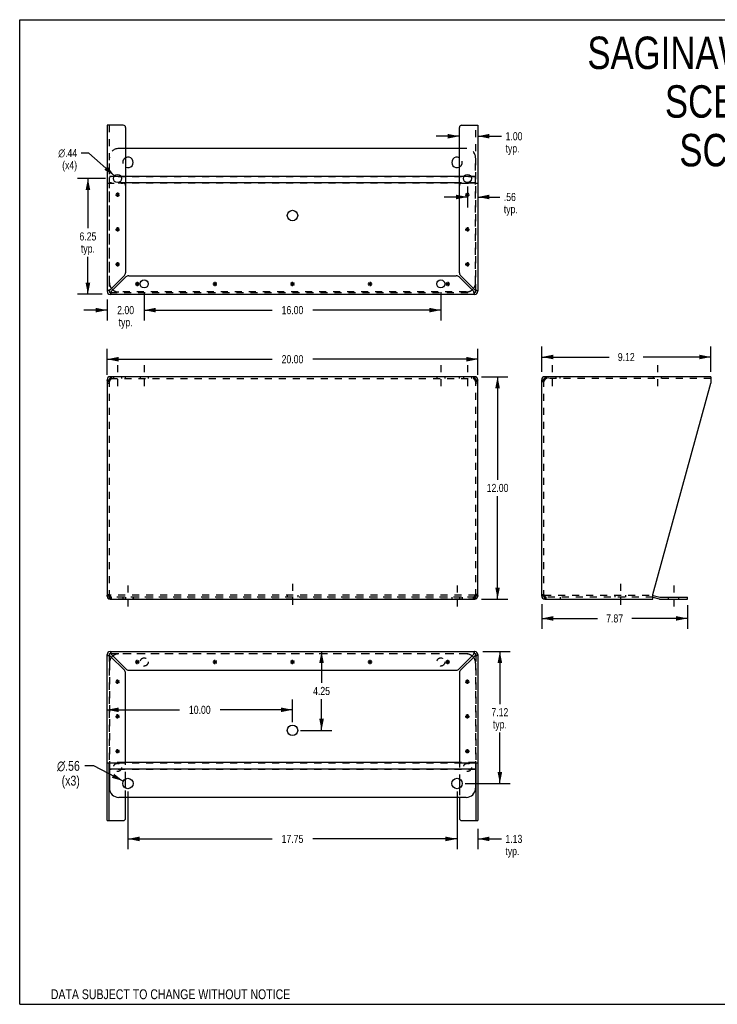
# Model space of a CAD drawing. Header units: inches. Extents: x 0 to 68.8, y 0 to 53.1.
# Tile 1 of 2: x 0 to 37.6, y 0 to 53.1. Entities that reach past the tile are written whole.
import ezdxf

# ---------------------------------------------------------------- set-up
doc = ezdxf.new("R2010")
doc.units = ezdxf.units.IN
doc.header["$LTSCALE"] = 3.78125
doc.header["$MEASUREMENT"] = 0
doc.linetypes.add('DASHED', pattern=[0.2, 0.1, -0.1])
doc.linetypes.add('HIDDEN', pattern=[0.2, 0.1, -0.1])
doc.layers.get('0').update_dxf_attribs({"linetype": 'CONTINUOUS'})
doc.layers.add('DEFAULT_2', color=8, linetype='HIDDEN')
doc.layers.add('DIMENSIONS', color=7, linetype='CONTINUOUS')
doc.styles.get("Standard").update_dxf_attribs({"font": 'txt', "width": 0.8})
doc.styles.add('TEXTSTYLE_1', font='gdt', dxfattribs={"width": 0.8})
doc.dimstyles.new('DIMSTYLE_1', dxfattribs={"dimtxt": 0.4375, "dimasz": 0.625, "dimexe": 0.09, "dimexo": 0.07, "dimgap": 0.035, "dimtad": 0, "dimtih": 1, "dimtoh": 1, "dimzin": 4, "dimdsep": 46, "dimtxsty": 'Standard', "dimblk": '_FILLED', "dimblk1": '_FILLED', "dimblk2": '_FILLED', "dimcen": 0.09, "dimadec": 0, "dimazin": 0, "dimtfac": 1, "dimtofl": 0, "dimtmove": 0, "dimatfit": 3, "dimldrblk": '_FILLED', "dimfxl": 1, "dimtolj": 1, "dimtzin": 4, "dimarcsym": 0})
doc.dimstyles.new('DIMSTYLE_2', dxfattribs={"dimtxt": 0.53125, "dimasz": 0.625, "dimexe": 0.09, "dimexo": 0.07, "dimgap": 0.09, "dimtad": 0, "dimtih": 1, "dimtoh": 1, "dimzin": 4, "dimdsep": 46, "dimtxsty": 'Standard', "dimblk": '_FILLED', "dimblk1": '_FILLED', "dimblk2": '_FILLED', "dimcen": 0.09, "dimadec": 0, "dimazin": 0, "dimtfac": 1, "dimtofl": 0, "dimtmove": 0, "dimatfit": 3, "dimldrblk": '_FILLED', "dimfxl": 1, "dimtolj": 1, "dimtzin": 4, "dimarcsym": 0})
doc.dimstyles.new('DIMSTYLE_3', dxfattribs={"dimtxt": 0.4375, "dimasz": 0.625, "dimexe": 0.09, "dimexo": 0.07, "dimgap": 0.09, "dimtad": 0, "dimtih": 1, "dimtoh": 1, "dimzin": 4, "dimdsep": 46, "dimtxsty": 'Standard', "dimblk": '_FILLED', "dimblk1": '_FILLED', "dimblk2": '_FILLED', "dimcen": 0.09, "dimadec": 0, "dimazin": 0, "dimtfac": 1, "dimtofl": 0, "dimtmove": 0, "dimatfit": 3, "dimldrblk": '_FILLED', "dimfxl": 1, "dimtolj": 1, "dimtzin": 4, "dimarcsym": 0})

# ---------------------------------------------------------------- blocks, each defined once
blk = doc.blocks.new('_FILLED')
at = {"color": 0, "linetype": 'ByBlock'}
blk.add_solid([(0, 0), (-1, 0.2), (-1, -0.2)], dxfattribs=at)
blk = doc.blocks.new('*D1')
at = {"layer": 'DIMENSIONS', "color": 2, "linetype": 'Continuous'}
for p, q in [((4.714, 33.958), (4.714, 35.367)), ((24.714, 33.958), (24.714, 35.367)), ((4.714, 34.805), (13.621, 34.805)), ((24.714, 34.805), (15.808, 34.805))]:
    blk.add_line(p, q, dxfattribs=at)
at = {"layer": 'DIMENSIONS', "color": 2, "linetype": 'Continuous', "xscale": 0.625, "yscale": 0.625, "zscale": 0.625, "rotation": 180}
blk.add_blockref('_FILLED', (4.714, 34.805), dxfattribs=at)
at = {"layer": 'DIMENSIONS', "color": 2, "linetype": 'Continuous', "xscale": 0.625, "yscale": 0.625, "zscale": 0.625}
blk.add_blockref('_FILLED', (24.714, 34.805), dxfattribs=at)
at = {"layer": 'DIMENSIONS', "color": 2, "linetype": 'Continuous', "insert": (14.714, 35.024), "char_height": 0.4375, "width": 1.75, "attachment_point": 2, "line_spacing_factor": 0.9}
blk.add_mtext('20.00', dxfattribs=at)
blk = doc.blocks.new('*D2')
at = {"layer": 'DIMENSIONS', "color": 2, "linetype": 'Continuous'}
for p, q in [((24.909, 33.861), (26.339, 33.861)), ((25.776, 33.861), (25.776, 28.299)), ((25.776, 21.861), (25.776, 27.424)), ((24.909, 21.861), (26.339, 21.861))]:
    blk.add_line(p, q, dxfattribs=at)
at = {"layer": 'DIMENSIONS', "color": 2, "linetype": 'Continuous', "xscale": 0.625, "yscale": 0.625, "zscale": 0.625}
for p, rotation in [((25.776, 33.861), 90), ((25.776, 21.861), 270)]:
    blk.add_blockref('_FILLED', p, dxfattribs=dict(at, rotation=rotation))
at = {"layer": 'DIMENSIONS', "color": 2, "linetype": 'Continuous', "insert": (25.776, 28.08), "char_height": 0.4375, "width": 1.75, "attachment_point": 2, "line_spacing_factor": 0.9}
blk.add_mtext('12.00', dxfattribs=at)
blk = doc.blocks.new('*D3')
at = {"layer": 'DIMENSIONS', "color": 2, "linetype": 'Continuous'}
for p, q in [((28.158, 34.132), (28.158, 35.487)), ((37.281, 34.132), (37.281, 35.487)), ((28.158, 34.925), (31.8, 34.925)), ((37.281, 34.925), (33.638, 34.925))]:
    blk.add_line(p, q, dxfattribs=at)
at = {"layer": 'DIMENSIONS', "color": 2, "linetype": 'Continuous', "xscale": 0.625, "yscale": 0.625, "zscale": 0.625, "rotation": 180}
blk.add_blockref('_FILLED', (28.158, 34.925), dxfattribs=at)
at = {"layer": 'DIMENSIONS', "color": 2, "linetype": 'Continuous', "xscale": 0.625, "yscale": 0.625, "zscale": 0.625}
blk.add_blockref('_FILLED', (37.281, 34.925), dxfattribs=at)
at = {"layer": 'DIMENSIONS', "color": 2, "linetype": 'Continuous', "insert": (32.719, 35.143), "char_height": 0.4375, "width": 1.4, "attachment_point": 2, "line_spacing_factor": 0.9}
blk.add_mtext('9.12', dxfattribs=at)
blk = doc.blocks.new('*D4')
at = {"layer": 'DIMENSIONS', "color": 2, "linetype": 'Continuous'}
for p, q in [((28.158, 21.59), (28.158, 20.259)), ((36.026, 21.53), (36.026, 20.259)), ((28.158, 20.821), (31.173, 20.821)), ((36.026, 20.821), (33.011, 20.821))]:
    blk.add_line(p, q, dxfattribs=at)
at = {"layer": 'DIMENSIONS', "color": 2, "linetype": 'Continuous', "xscale": 0.625, "yscale": 0.625, "zscale": 0.625, "rotation": 180}
blk.add_blockref('_FILLED', (28.158, 20.821), dxfattribs=at)
at = {"layer": 'DIMENSIONS', "color": 2, "linetype": 'Continuous', "xscale": 0.625, "yscale": 0.625, "zscale": 0.625}
blk.add_blockref('_FILLED', (36.026, 20.821), dxfattribs=at)
at = {"layer": 'DIMENSIONS', "color": 2, "linetype": 'Continuous', "insert": (32.092, 21.04), "char_height": 0.4375, "width": 1.4, "attachment_point": 2, "line_spacing_factor": 0.9}
blk.add_mtext('7.87', dxfattribs=at)
blk = doc.blocks.new('*D5')
at = {"layer": 'DIMENSIONS', "color": 2, "linetype": 'Continuous'}
for p, q in [((16.282, 19.033), (16.282, 17.345)), ((16.282, 14.782), (16.282, 16.47)), ((15.152, 14.782), (16.845, 14.782))]:
    blk.add_line(p, q, dxfattribs=at)
at = {"layer": 'DIMENSIONS', "color": 2, "linetype": 'Continuous', "xscale": 0.625, "yscale": 0.625, "zscale": 0.625}
for p, rotation in [((16.282, 19.033), 90), ((16.282, 14.782), 270)]:
    blk.add_blockref('_FILLED', p, dxfattribs=dict(at, rotation=rotation))
at = {"layer": 'DIMENSIONS', "color": 2, "linetype": 'Continuous', "insert": (16.282, 17.126), "char_height": 0.4375, "width": 1.4, "attachment_point": 2, "line_spacing_factor": 0.9}
blk.add_mtext('4.25', dxfattribs=at)
blk = doc.blocks.new('*D6')
at = {"layer": 'DIMENSIONS', "color": 2, "linetype": 'Continuous'}
for p, q in [((14.714, 15.219), (14.714, 16.452)), ((4.714, 15.89), (8.621, 15.89)), ((14.714, 15.89), (10.808, 15.89))]:
    blk.add_line(p, q, dxfattribs=at)
at = {"layer": 'DIMENSIONS', "color": 2, "linetype": 'Continuous', "xscale": 0.625, "yscale": 0.625, "zscale": 0.625, "rotation": 180}
blk.add_blockref('_FILLED', (4.714, 15.89), dxfattribs=at)
at = {"layer": 'DIMENSIONS', "color": 2, "linetype": 'Continuous', "xscale": 0.625, "yscale": 0.625, "zscale": 0.625}
blk.add_blockref('_FILLED', (14.714, 15.89), dxfattribs=at)
at = {"layer": 'DIMENSIONS', "color": 2, "linetype": 'Continuous', "insert": (9.714, 16.108), "char_height": 0.4375, "width": 1.75, "attachment_point": 2, "line_spacing_factor": 0.9}
blk.add_mtext('10.00', dxfattribs=at)
blk = doc.blocks.new('*D7')
at = {"layer": 'DIMENSIONS', "color": 2, "linetype": 'Continuous'}
for p, q in [((23.589, 11.477), (23.589, 8.362)), ((24.714, 9.472), (24.714, 8.362)), ((23.589, 8.925), (22.339, 8.925)), ((24.714, 8.925), (25.98, 8.925))]:
    blk.add_line(p, q, dxfattribs=at)
at = {"layer": 'DIMENSIONS', "color": 2, "linetype": 'Continuous', "xscale": 0.625, "yscale": 0.625, "zscale": 0.625}
blk.add_blockref('_FILLED', (23.589, 8.925), dxfattribs=at)
at = {"layer": 'DIMENSIONS', "color": 2, "linetype": 'Continuous', "xscale": 0.625, "yscale": 0.625, "zscale": 0.625, "rotation": 180}
blk.add_blockref('_FILLED', (24.714, 8.925), dxfattribs=at)
at = {"layer": 'DIMENSIONS', "color": 2, "linetype": 'Continuous', "insert": (26.199, 9.143), "char_height": 0.4375, "width": 1.4, "attachment_point": 1, "line_spacing_factor": 0.9}
blk.add_mtext('1.13\\Ptyp.', dxfattribs=at)
blk = doc.blocks.new('*D8')
at = {"layer": 'DIMENSIONS', "color": 2, "linetype": 'Continuous'}
for p, q in [((5.839, 11.477), (5.839, 8.362)), ((23.589, 11.477), (23.589, 8.362)), ((5.839, 8.925), (13.621, 8.925)), ((23.589, 8.925), (15.808, 8.925))]:
    blk.add_line(p, q, dxfattribs=at)
at = {"layer": 'DIMENSIONS', "color": 2, "linetype": 'Continuous', "xscale": 0.625, "yscale": 0.625, "zscale": 0.625, "rotation": 180}
blk.add_blockref('_FILLED', (5.839, 8.925), dxfattribs=at)
at = {"layer": 'DIMENSIONS', "color": 2, "linetype": 'Continuous', "xscale": 0.625, "yscale": 0.625, "zscale": 0.625}
blk.add_blockref('_FILLED', (23.589, 8.925), dxfattribs=at)
at = {"layer": 'DIMENSIONS', "color": 2, "linetype": 'Continuous', "insert": (14.714, 9.143), "char_height": 0.4375, "width": 1.75, "attachment_point": 2, "line_spacing_factor": 0.9}
blk.add_mtext('17.75', dxfattribs=at)
blk = doc.blocks.new('*D9')
at = {"layer": 'DIMENSIONS', "color": 2, "linetype": 'Continuous'}
for p, q in [((24.985, 19.033), (26.463, 19.033)), ((25.9, 19.033), (25.9, 16.197)), ((25.9, 11.914), (25.9, 14.666)), ((24.027, 11.914), (26.463, 11.914))]:
    blk.add_line(p, q, dxfattribs=at)
at = {"layer": 'DIMENSIONS', "color": 2, "linetype": 'Continuous', "xscale": 0.625, "yscale": 0.625, "zscale": 0.625}
for p, rotation in [((25.9, 19.033), 90), ((25.9, 11.914), 270)]:
    blk.add_blockref('_FILLED', p, dxfattribs=dict(at, rotation=rotation))
at = {"layer": 'DIMENSIONS', "color": 2, "linetype": 'Continuous', "insert": (25.9, 15.979), "char_height": 0.4375, "width": 1.4, "attachment_point": 2, "line_spacing_factor": 0.9}
blk.add_mtext('7.12\\Ptyp.', dxfattribs=at)
blk = doc.blocks.new('*D10')
at = {"layer": 'DIMENSIONS', "color": 2, "linetype": 'Continuous'}
for p, q in [((4, 12.864), (3.508, 12.864)), ((5.589, 12.043), (4, 12.864))]:
    blk.add_line(p, q, dxfattribs=at)
at = {"layer": 'DIMENSIONS', "color": 2, "linetype": 'Continuous', "xscale": 0.625, "yscale": 0.625, "zscale": 0.625, "rotation": 332.6934381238}
blk.add_blockref('_FILLED', (5.589, 12.043), dxfattribs=at)
at = {"layer": 'DIMENSIONS', "color": 2, "linetype": 'Continuous', "insert": (3.243, 13.13), "char_height": 0.53125, "width": 1.98333, "attachment_point": 3, "line_spacing_factor": 0.9, "style": 'TEXTSTYLE_1'}
blk.add_mtext('{\\Fgdt;n}\\Ftxt;.56\\P(x3)', dxfattribs=at)
blk = doc.blocks.new('*D11')
at = {"layer": 'DIMENSIONS', "color": 2, "linetype": 'Continuous'}
for p, q in [((4.621, 44.557), (3.117, 44.557)), ((3.679, 44.557), (3.679, 41.869)), ((3.679, 38.307), (3.679, 40.338)), ((4.443, 38.307), (3.117, 38.307))]:
    blk.add_line(p, q, dxfattribs=at)
at = {"layer": 'DIMENSIONS', "color": 2, "linetype": 'Continuous', "xscale": 0.625, "yscale": 0.625, "zscale": 0.625}
for p, rotation in [((3.679, 44.557), 90), ((3.679, 38.307), 270)]:
    blk.add_blockref('_FILLED', p, dxfattribs=dict(at, rotation=rotation))
at = {"layer": 'DIMENSIONS', "color": 2, "linetype": 'Continuous', "insert": (3.679, 41.65), "char_height": 0.4375, "width": 1.4, "attachment_point": 2, "line_spacing_factor": 0.9}
blk.add_mtext('6.25\\Ptyp.', dxfattribs=at)
blk = doc.blocks.new('*D12')
at = {"layer": 'DIMENSIONS', "color": 2, "linetype": 'Continuous'}
for p, q in [((6.714, 38.432), (6.714, 36.893)), ((4.714, 38.036), (4.714, 36.893)), ((4.714, 37.455), (3.464, 37.455)), ((6.714, 37.455), (7.964, 37.455))]:
    blk.add_line(p, q, dxfattribs=at)
at = {"layer": 'DIMENSIONS', "color": 2, "linetype": 'Continuous', "xscale": 0.625, "yscale": 0.625, "zscale": 0.625}
blk.add_blockref('_FILLED', (4.714, 37.455), dxfattribs=at)
at = {"layer": 'DIMENSIONS', "color": 2, "linetype": 'Continuous', "xscale": 0.625, "yscale": 0.625, "zscale": 0.625, "rotation": 180}
blk.add_blockref('_FILLED', (6.714, 37.455), dxfattribs=at)
at = {"layer": 'DIMENSIONS', "color": 2, "linetype": 'Continuous', "insert": (5.714, 37.674), "char_height": 0.4375, "width": 1.4, "attachment_point": 2, "line_spacing_factor": 0.9}
blk.add_mtext('2.00\\Ptyp.', dxfattribs=at)
blk = doc.blocks.new('*D13')
at = {"layer": 'DIMENSIONS', "color": 2, "linetype": 'Continuous'}
for p, q in [((6.714, 38.432), (6.714, 36.893)), ((22.714, 38.432), (22.714, 36.893)), ((6.714, 37.455), (13.621, 37.455)), ((22.714, 37.455), (15.808, 37.455))]:
    blk.add_line(p, q, dxfattribs=at)
at = {"layer": 'DIMENSIONS', "color": 2, "linetype": 'Continuous', "xscale": 0.625, "yscale": 0.625, "zscale": 0.625, "rotation": 180}
blk.add_blockref('_FILLED', (6.714, 37.455), dxfattribs=at)
at = {"layer": 'DIMENSIONS', "color": 2, "linetype": 'Continuous', "xscale": 0.625, "yscale": 0.625, "zscale": 0.625}
blk.add_blockref('_FILLED', (22.714, 37.455), dxfattribs=at)
at = {"layer": 'DIMENSIONS', "color": 2, "linetype": 'Continuous', "insert": (14.714, 37.674), "char_height": 0.4375, "width": 1.75, "attachment_point": 2, "line_spacing_factor": 0.9}
blk.add_mtext('16.00', dxfattribs=at)
blk = doc.blocks.new('*D14')
at = {"layer": 'DIMENSIONS', "color": 2, "linetype": 'Continuous'}
for p, q in [((24.152, 44.119), (24.152, 42.995)), ((24.152, 43.558), (22.902, 43.558)), ((24.714, 43.558), (25.894, 43.558))]:
    blk.add_line(p, q, dxfattribs=at)
at = {"layer": 'DIMENSIONS', "color": 2, "linetype": 'Continuous', "xscale": 0.625, "yscale": 0.625, "zscale": 0.625}
blk.add_blockref('_FILLED', (24.152, 43.558), dxfattribs=at)
at = {"layer": 'DIMENSIONS', "color": 2, "linetype": 'Continuous', "xscale": 0.625, "yscale": 0.625, "zscale": 0.625, "rotation": 180}
blk.add_blockref('_FILLED', (24.714, 43.558), dxfattribs=at)
at = {"layer": 'DIMENSIONS', "color": 2, "linetype": 'Continuous', "insert": (26.113, 43.777), "char_height": 0.4375, "width": 1.4, "attachment_point": 1, "line_spacing_factor": 0.9}
blk.add_mtext('.56\\Ptyp.', dxfattribs=at)
blk = doc.blocks.new('*D15')
at = {"layer": 'DIMENSIONS', "color": 2, "linetype": 'Continuous'}
for p, q in [((23.714, 46.838), (22.464, 46.838)), ((24.714, 46.838), (25.991, 46.838))]:
    blk.add_line(p, q, dxfattribs=at)
at = {"layer": 'DIMENSIONS', "color": 2, "linetype": 'Continuous', "xscale": 0.625, "yscale": 0.625, "zscale": 0.625}
blk.add_blockref('_FILLED', (23.714, 46.838), dxfattribs=at)
at = {"layer": 'DIMENSIONS', "color": 2, "linetype": 'Continuous', "xscale": 0.625, "yscale": 0.625, "zscale": 0.625, "rotation": 180}
blk.add_blockref('_FILLED', (24.714, 46.838), dxfattribs=at)
at = {"layer": 'DIMENSIONS', "color": 2, "linetype": 'Continuous', "insert": (26.209, 47.056), "char_height": 0.4375, "width": 1.4, "attachment_point": 1, "line_spacing_factor": 0.9}
blk.add_mtext('1.00\\Ptyp.', dxfattribs=at)
blk = doc.blocks.new('*D16')
at = {"layer": 'DIMENSIONS', "color": 2, "linetype": 'Continuous'}
for p, q in [((3.735, 45.931), (3.316, 45.931)), ((5.114, 44.702), (3.735, 45.931))]:
    blk.add_line(p, q, dxfattribs=at)
at = {"layer": 'DIMENSIONS', "color": 2, "linetype": 'Continuous', "xscale": 0.625, "yscale": 0.625, "zscale": 0.625, "rotation": 318.2856607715}
blk.add_blockref('_FILLED', (5.114, 44.702), dxfattribs=at)
at = {"layer": 'DIMENSIONS', "color": 2, "linetype": 'Continuous', "insert": (3.097, 46.15), "char_height": 0.4375, "width": 1.63333, "attachment_point": 3, "line_spacing_factor": 0.9, "style": 'TEXTSTYLE_1'}
blk.add_mtext('{\\Fgdt;n}\\Ftxt;.44\\P(x4)', dxfattribs=at)

msp = doc.modelspace()

# ---------------------------------------------------------------- linework, layer by layer
at = {"color": 7, "linetype": 'Continuous'}
for p, q in [((0, 0), (0, 53.125)), ((0, 53.125), (68.75, 53.125)), ((4.81, 38.473), (4.818, 38.473)), ((4.881, 38.411), (4.881, 38.402)), ((24.548, 38.402), (24.548, 38.411)), ((24.61, 38.473), (24.619, 38.473)), ((4.714, 33.695), (4.818, 33.695)), ((4.881, 33.861), (4.881, 33.757)), ((4.9, 33.757), (4.881, 33.757)), ((24.548, 33.757), (24.529, 33.757)), ((24.548, 33.861), (24.548, 33.757)), ((24.61, 33.695), (24.714, 33.695)), ((28.158, 33.695), (28.262, 33.695)), ((28.324, 33.861), (28.324, 33.757)), ((28.343, 33.757), (28.324, 33.757)), ((4.818, 22.028), (4.714, 22.028)), ((4.839, 21.981), (4.839, 22.054)), ((4.881, 21.861), (4.881, 21.965)), ((4.881, 21.965), (4.9, 21.965)), ((24.529, 21.965), (24.548, 21.965)), ((24.548, 21.861), (24.548, 21.965)), ((24.589, 21.981), (24.589, 22.054)), ((24.714, 22.028), (24.61, 22.028)), ((28.262, 22.028), (28.158, 22.028)), ((28.284, 21.98), (28.284, 22.053)), ((28.324, 21.965), (28.343, 21.965)), ((28.324, 21.861), (28.324, 21.965)), ((34.158, 21.96), (34.497, 21.87)), ((34.54, 21.864), (36.026, 21.864)), ((36.026, 21.864), (36.026, 21.968)), ((4.818, 18.867), (4.81, 18.867)), ((4.881, 18.938), (4.881, 18.929)), ((24.548, 18.929), (24.548, 18.938)), ((24.619, 18.867), (24.61, 18.867)), ((6.224, 18.471), (6.454, 18.471)), ((6.258, 18.389), (6.421, 18.552)), ((6.421, 18.389), (6.258, 18.552)), ((6.339, 18.356), (6.339, 18.586)), ((10.412, 18.471), (10.642, 18.471)), ((10.446, 18.389), (10.608, 18.552)), ((10.608, 18.389), (10.446, 18.552)), ((10.527, 18.356), (10.527, 18.586)), ((14.599, 18.471), (14.829, 18.471)), ((14.633, 18.389), (14.796, 18.552)), ((14.796, 18.389), (14.633, 18.552)), ((14.714, 18.356), (14.714, 18.586)), ((18.787, 18.471), (19.017, 18.471)), ((18.821, 18.389), (18.983, 18.552)), ((18.983, 18.389), (18.821, 18.552)), ((18.902, 18.356), (18.902, 18.586)), ((22.974, 18.471), (23.204, 18.471)), ((23.008, 18.389), (23.171, 18.552)), ((23.008, 18.552), (23.171, 18.389)), ((23.089, 18.356), (23.089, 18.586)), ((5.162, 17.408), (5.392, 17.408)), ((5.196, 17.327), (5.358, 17.489)), ((5.358, 17.327), (5.196, 17.489)), ((5.277, 17.293), (5.277, 17.523)), ((24.037, 17.408), (24.267, 17.408)), ((24.071, 17.327), (24.233, 17.489)), ((24.071, 17.489), (24.233, 17.327)), ((24.152, 17.293), (24.152, 17.523)), ((5.162, 15.533), (5.392, 15.533)), ((5.196, 15.452), (5.358, 15.614)), ((5.358, 15.452), (5.196, 15.614)), ((5.277, 15.418), (5.277, 15.648)), ((24.037, 15.533), (24.267, 15.533)), ((24.071, 15.452), (24.233, 15.614)), ((24.071, 15.614), (24.233, 15.452)), ((24.152, 15.418), (24.152, 15.648)), ((5.162, 13.658), (5.392, 13.658)), ((5.358, 13.577), (5.196, 13.739)), ((5.196, 13.577), (5.358, 13.739)), ((5.277, 13.543), (5.277, 13.773)), ((24.037, 13.658), (24.267, 13.658)), ((24.071, 13.739), (24.233, 13.577)), ((24.071, 13.577), (24.233, 13.739)), ((24.152, 13.543), (24.152, 13.773)), ((4.818, 9.91), (4.818, 13.033)), ((4.839, 13.033), (4.839, 11.664)), ((23.791, 13.043), (5.638, 13.043)), ((24.589, 13.033), (24.589, 11.664)), ((24.61, 13.033), (24.61, 9.91)), ((24.589, 12.694), (4.839, 12.694)), ((5.714, 11.663), (5.714, 12.166)), ((23.714, 12.166), (23.714, 11.663)), ((24.089, 11.164), (5.339, 11.164)), ((5.714, 10.035), (5.714, 11.164)), ((23.714, 11.164), (23.714, 10.035)), ((4.714, 9.91), (5.589, 9.91)), ((23.839, 9.91), (24.714, 9.91)), ((0, 0), (68.75, 0))]:
    msp.add_line(p, q, dxfattribs=at)
at = {"color": 3, "linetype": 'Continuous'}
for p, q in [((4.714, 47.43), (4.714, 38.473)), ((5.589, 47.43), (4.714, 47.43)), ((5.714, 47.305), (5.714, 39.474)), ((23.714, 39.474), (23.714, 47.305)), ((23.839, 47.43), (24.714, 47.43)), ((24.714, 47.43), (24.714, 38.473)), ((23.714, 46.175), (5.714, 46.175)), ((5.461, 44.673), (5.092, 44.673)), ((23.714, 44.673), (5.714, 44.673)), ((24.336, 44.673), (23.967, 44.673)), ((23.714, 44.324), (5.714, 44.324)), ((5.65, 39.318), (4.881, 38.549)), ((24.548, 38.549), (23.779, 39.318)), ((4.957, 38.473), (5.726, 39.242)), ((5.882, 39.307), (23.547, 39.307)), ((23.703, 39.242), (24.472, 38.473)), ((4.881, 38.307), (24.548, 38.307)), ((4.714, 33.695), (4.714, 22.028)), ((4.78, 33.626), (4.763, 33.612)), ((4.798, 33.64), (4.78, 33.626)), ((4.859, 33.681), (4.838, 33.667)), ((4.881, 33.695), (4.859, 33.681)), ((24.548, 33.861), (4.881, 33.861)), ((4.881, 33.695), (4.888, 33.721)), ((24.54, 33.721), (24.548, 33.695)), ((24.57, 33.681), (24.548, 33.695)), ((24.591, 33.667), (24.57, 33.681)), ((24.649, 33.626), (24.631, 33.64)), ((24.666, 33.612), (24.649, 33.626)), ((24.714, 22.028), (24.714, 33.695)), ((28.158, 22.028), (28.158, 33.695)), ((28.223, 33.626), (28.206, 33.612)), ((28.241, 33.64), (28.223, 33.626)), ((28.302, 33.681), (28.281, 33.667)), ((28.324, 33.695), (28.302, 33.681)), ((37.281, 33.861), (28.324, 33.861)), ((28.324, 33.695), (28.332, 33.721)), ((34.158, 22.11), (37.281, 33.521)), ((37.281, 33.861), (37.281, 33.521)), ((4.763, 22.11), (4.78, 22.096)), ((4.78, 22.096), (4.798, 22.083)), ((4.838, 22.055), (4.859, 22.041)), ((4.859, 22.041), (4.881, 22.028)), ((4.888, 22.002), (4.881, 22.028)), ((4.881, 21.861), (24.548, 21.861)), ((24.548, 22.028), (24.54, 22.002)), ((24.548, 22.028), (24.57, 22.041)), ((24.57, 22.041), (24.591, 22.055)), ((24.631, 22.083), (24.649, 22.096)), ((24.649, 22.096), (24.666, 22.11)), ((28.206, 22.11), (28.223, 22.096)), ((28.223, 22.096), (28.241, 22.083)), ((28.281, 22.055), (28.302, 22.041)), ((28.302, 22.041), (28.324, 22.028)), ((28.332, 22.002), (28.324, 22.028)), ((28.324, 21.861), (34.158, 21.861)), ((28.339, 21.976), (28.332, 22.002)), ((34.158, 21.861), (34.158, 22.11)), ((34.175, 22.064), (34.524, 21.97)), ((34.54, 21.968), (36.026, 21.968)), ((4.714, 9.91), (4.714, 18.867)), ((4.881, 19.033), (24.548, 19.033)), ((4.881, 18.79), (5.65, 18.021)), ((5.726, 18.097), (4.957, 18.867)), ((24.472, 18.867), (23.703, 18.097)), ((23.779, 18.021), (24.548, 18.79)), ((24.714, 18.867), (24.714, 9.91)), ((5.714, 13.158), (5.714, 17.866)), ((5.882, 18.033), (23.547, 18.033)), ((23.714, 17.866), (23.714, 13.158)), ((4.714, 13.033), (5.589, 13.033)), ((23.839, 13.033), (24.714, 13.033))]:
    msp.add_line(p, q, dxfattribs=at)
at = {"color": 2, "linetype": 'DASHED'}
for p, q in [((5.277, 34.486), (5.277, 33.132)), ((6.714, 34.486), (6.714, 33.132)), ((22.714, 34.486), (22.714, 33.132)), ((24.152, 34.486), (24.152, 33.132)), ((28.72, 34.486), (28.72, 33.132)), ((34.408, 34.486), (34.408, 33.132)), ((5.839, 22.593), (5.839, 21.239)), ((14.714, 22.694), (14.714, 21.34)), ((23.589, 22.593), (23.589, 21.239)), ((32.409, 22.694), (32.409, 21.34)), ((35.276, 22.593), (35.276, 21.239))]:
    msp.add_line(p, q, dxfattribs=at)
at = {"color": 3, "linetype": 'Continuous'}
for points in [[(4.805, 38.526), (4.783, 38.519), (4.763, 38.511), (4.746, 38.504), (4.733, 38.496), (4.723, 38.488), (4.716, 38.481), (4.714, 38.473)], [(4.881, 38.549), (4.855, 38.542), (4.829, 38.534), (4.805, 38.526)], [(4.881, 38.307), (4.888, 38.309), (4.896, 38.315), (4.904, 38.325), (4.911, 38.338), (4.919, 38.355), (4.927, 38.375), (4.934, 38.397)], [(4.934, 38.397), (4.942, 38.422), (4.949, 38.447), (4.957, 38.473)], [(24.472, 38.473), (24.479, 38.447), (24.487, 38.422), (24.495, 38.397)], [(24.495, 38.397), (24.502, 38.375), (24.51, 38.355), (24.517, 38.338), (24.525, 38.325), (24.533, 38.315), (24.54, 38.309), (24.548, 38.307)], [(24.624, 38.526), (24.599, 38.534), (24.574, 38.542), (24.548, 38.549)], [(24.714, 38.473), (24.712, 38.481), (24.706, 38.488), (24.696, 38.496), (24.683, 38.504), (24.666, 38.511), (24.646, 38.519), (24.624, 38.526)], [(4.763, 33.612), (4.749, 33.626), (4.737, 33.64), (4.727, 33.654), (4.72, 33.667), (4.716, 33.681), (4.714, 33.695)], [(4.838, 33.667), (4.817, 33.654), (4.798, 33.64)], [(4.888, 33.721), (4.896, 33.746), (4.904, 33.77), (4.911, 33.793), (4.919, 33.812)], [(4.919, 33.812), (4.927, 33.829), (4.934, 33.843)], [(4.934, 33.843), (4.942, 33.853), (4.949, 33.859), (4.957, 33.861)], [(24.472, 33.861), (24.479, 33.859), (24.487, 33.853), (24.495, 33.843)], [(24.495, 33.843), (24.502, 33.829), (24.51, 33.812)], [(24.51, 33.812), (24.517, 33.793), (24.525, 33.77), (24.533, 33.746), (24.54, 33.721)], [(24.631, 33.64), (24.612, 33.654), (24.591, 33.667)], [(24.714, 33.695), (24.713, 33.681), (24.709, 33.667), (24.702, 33.654), (24.692, 33.64), (24.68, 33.626), (24.666, 33.612)], [(28.206, 33.612), (28.192, 33.626), (28.18, 33.64), (28.17, 33.654), (28.163, 33.667), (28.159, 33.681), (28.158, 33.695)], [(28.281, 33.667), (28.26, 33.654), (28.241, 33.64)], [(28.332, 33.721), (28.339, 33.746), (28.347, 33.77), (28.355, 33.793), (28.362, 33.812)], [(28.362, 33.812), (28.37, 33.829), (28.377, 33.843)], [(28.377, 33.843), (28.385, 33.853), (28.393, 33.859), (28.4, 33.861)], [(4.714, 22.028), (4.716, 22.041), (4.72, 22.055), (4.727, 22.069), (4.737, 22.083), (4.749, 22.096), (4.763, 22.11)], [(4.798, 22.083), (4.817, 22.069), (4.838, 22.055)], [(4.919, 21.91), (4.911, 21.93), (4.904, 21.952), (4.896, 21.976), (4.888, 22.002)], [(4.934, 21.879), (4.927, 21.893), (4.919, 21.91)], [(4.957, 21.861), (4.949, 21.863), (4.942, 21.869), (4.934, 21.879)], [(24.495, 21.879), (24.487, 21.869), (24.479, 21.863), (24.472, 21.861)], [(24.51, 21.91), (24.502, 21.893), (24.495, 21.879)], [(24.54, 22.002), (24.533, 21.976), (24.525, 21.952), (24.517, 21.93), (24.51, 21.91)], [(24.591, 22.055), (24.612, 22.069), (24.631, 22.083)], [(24.666, 22.11), (24.68, 22.096), (24.692, 22.083), (24.702, 22.069), (24.709, 22.055), (24.713, 22.041), (24.714, 22.028)], [(28.158, 22.028), (28.159, 22.041), (28.163, 22.055), (28.17, 22.069), (28.18, 22.083), (28.192, 22.096), (28.206, 22.11)], [(28.241, 22.083), (28.26, 22.069), (28.281, 22.055)], [(28.362, 21.91), (28.355, 21.93), (28.347, 21.952), (28.339, 21.976)], [(28.377, 21.879), (28.37, 21.893), (28.362, 21.91)], [(28.4, 21.861), (28.393, 21.863), (28.385, 21.869), (28.377, 21.879)], [(4.714, 18.867), (4.716, 18.859), (4.723, 18.851), (4.733, 18.844), (4.746, 18.836), (4.763, 18.828), (4.783, 18.821), (4.805, 18.813)], [(4.805, 18.813), (4.829, 18.806), (4.855, 18.798), (4.881, 18.79)], [(4.934, 18.942), (4.927, 18.964), (4.919, 18.984), (4.911, 19.001), (4.904, 19.015), (4.896, 19.025), (4.888, 19.031), (4.881, 19.033)], [(4.957, 18.867), (4.949, 18.893), (4.942, 18.918), (4.934, 18.942)], [(24.495, 18.942), (24.487, 18.918), (24.479, 18.893), (24.472, 18.867)], [(24.548, 19.033), (24.54, 19.031), (24.533, 19.025), (24.525, 19.015), (24.517, 19.001), (24.51, 18.984), (24.502, 18.964), (24.495, 18.942)], [(24.548, 18.79), (24.574, 18.798), (24.599, 18.806), (24.624, 18.813)], [(24.624, 18.813), (24.646, 18.821), (24.666, 18.828), (24.683, 18.836), (24.696, 18.844), (24.706, 18.851), (24.712, 18.859), (24.714, 18.867)]]:
    msp.add_lwpolyline(points, dxfattribs=at)
at = {"color": 7, "linetype": 'Continuous'}
for points in [[(4.881, 38.549), (4.871, 38.542), (4.862, 38.534), (4.852, 38.526), (4.844, 38.519), (4.837, 38.511), (4.83, 38.504), (4.825, 38.496), (4.821, 38.488), (4.819, 38.481), (4.818, 38.473)], [(4.881, 38.411), (4.888, 38.411), (4.896, 38.414), (4.904, 38.417), (4.911, 38.423), (4.919, 38.429)], [(4.919, 38.429), (4.927, 38.436), (4.934, 38.445), (4.942, 38.454), (4.949, 38.463), (4.957, 38.473)], [(24.472, 38.473), (24.479, 38.463), (24.487, 38.454), (24.495, 38.445), (24.502, 38.436), (24.51, 38.429), (24.517, 38.423), (24.525, 38.417), (24.533, 38.414), (24.54, 38.411), (24.548, 38.411)], [(24.592, 38.511), (24.585, 38.519), (24.576, 38.526), (24.567, 38.534), (24.558, 38.542), (24.548, 38.549)], [(24.61, 38.473), (24.61, 38.481), (24.607, 38.488), (24.604, 38.496), (24.598, 38.504), (24.592, 38.511)], [(4.822, 33.657), (4.821, 33.667), (4.819, 33.681), (4.818, 33.695)], [(24.61, 33.695), (24.61, 33.681), (24.608, 33.667)], [(28.266, 33.657), (28.264, 33.667), (28.262, 33.681), (28.262, 33.695)], [(4.818, 22.028), (4.819, 22.041), (4.821, 22.055)], [(24.606, 22.065), (24.608, 22.055), (24.61, 22.041), (24.61, 22.028)], [(28.262, 22.028), (28.262, 22.041), (28.264, 22.055)], [(4.818, 18.867), (4.819, 18.859), (4.821, 18.851), (4.825, 18.844), (4.83, 18.836), (4.837, 18.828)], [(4.837, 18.828), (4.844, 18.821), (4.852, 18.813), (4.862, 18.806), (4.871, 18.798), (4.881, 18.79)], [(4.957, 18.867), (4.949, 18.876), (4.942, 18.886), (4.934, 18.895), (4.927, 18.903), (4.919, 18.911), (4.911, 18.917), (4.904, 18.922), (4.896, 18.926), (4.888, 18.928), (4.881, 18.929)], [(24.51, 18.911), (24.502, 18.903), (24.495, 18.895), (24.487, 18.886), (24.479, 18.876), (24.472, 18.867)], [(24.548, 18.929), (24.54, 18.928), (24.533, 18.926), (24.525, 18.922), (24.517, 18.917), (24.51, 18.911)], [(24.548, 18.79), (24.558, 18.798), (24.567, 18.806), (24.576, 18.813), (24.585, 18.821), (24.592, 18.828), (24.598, 18.836), (24.604, 18.844), (24.607, 18.851), (24.61, 18.859), (24.61, 18.867)]]:
    msp.add_lwpolyline(points, dxfattribs=at)
at = {"color": 3, "linetype": 'Continuous'}
for centre, radius in [((5.277, 44.557), 0.219), ((24.152, 44.557), 0.219), ((14.714, 42.558), 0.281), ((6.714, 38.869), 0.219), ((22.714, 38.869), 0.219)]:
    msp.add_circle(centre, radius, dxfattribs=at)
at = {"color": 7, "linetype": 'Continuous'}
for centre in [(14.714, 14.782), (5.839, 11.914), (23.589, 11.914)]:
    msp.add_circle(centre, 0.281, dxfattribs=at)
at = {"color": 3, "linetype": 'Continuous'}
for centre, radius, start, end in [((5.589, 47.305), 0.125, 0, 90), ((23.839, 47.305), 0.125, 90, 180), ((5.839, 45.425), 0.281, 243.5695, 116.4305), ((23.589, 45.425), 0.281, 63.5695, 296.4305), ((5.494, 39.474), 0.22, 315, 360), ((23.934, 39.474), 0.22, 180, 225), ((5.882, 39.087), 0.22, 90, 135), ((23.547, 39.087), 0.22, 45, 90), ((4.881, 38.473), 0.167, 180, 270), ((5.339, 38.933), 0.5, 218.9378, 231.304), ((24.089, 38.933), 0.5, 308.696, 321.0622), ((24.548, 38.473), 0.167, 270, 360), ((4.881, 33.695), 0.167, 90, 180), ((24.548, 33.695), 0.167, 0, 90), ((28.324, 33.695), 0.167, 90, 180), ((4.881, 22.028), 0.167, 180, 270), ((24.548, 22.028), 0.167, 270, 360), ((28.324, 22.028), 0.167, 180, 270), ((34.132, 21.903), 0.167, 75, 81.039), ((34.54, 22.03), 0.0625, 255, 270), ((4.881, 18.867), 0.167, 90, 180), ((24.548, 18.867), 0.167, 0, 90), ((5.882, 18.253), 0.22, 225, 270), ((23.547, 18.253), 0.22, 270, 315), ((5.494, 17.866), 0.22, 0, 45), ((23.934, 17.866), 0.22, 135, 180), ((5.589, 13.158), 0.125, 270, 360), ((23.839, 13.158), 0.125, 180, 270)]:
    msp.add_arc(centre, radius, start, end, dxfattribs=at)
at = {"color": 7, "linetype": 'Continuous'}
for centre, radius, start, end in [((4.881, 38.473), 0.0625, 180, 270), ((24.548, 38.473), 0.0625, 270, 360), ((4.881, 33.695), 0.0625, 90, 180), ((24.548, 33.695), 0.0625, 0, 90), ((28.324, 33.695), 0.0625, 90, 180), ((4.881, 22.028), 0.0625, 180, 270), ((24.548, 22.028), 0.0625, 270, 360), ((28.324, 22.028), 0.0625, 180, 270), ((34.54, 22.03), 0.167, 255, 270), ((4.881, 18.867), 0.0625, 90, 180), ((5.339, 18.407), 0.5, 128.696, 141.0622), ((24.089, 18.407), 0.5, 38.9378, 51.304), ((24.548, 18.867), 0.0625, 0, 90), ((5.339, 11.664), 0.5, 180, 270), ((24.089, 11.664), 0.5, 270, 360), ((5.589, 10.035), 0.125, 270, 360), ((23.839, 10.035), 0.125, 180, 270)]:
    msp.add_arc(centre, radius, start, end, dxfattribs=at)
at = {"layer": 'DEFAULT_2', "color": 8, "linetype": 'HIDDEN'}
for p, q in [((4.818, 47.43), (4.818, 38.473)), ((24.61, 38.473), (24.61, 47.43)), ((5.714, 46.175), (5.339, 46.175)), ((24.089, 46.175), (23.714, 46.175)), ((4.839, 38.933), (4.839, 45.675)), ((24.589, 38.933), (24.589, 45.675)), ((5.092, 44.673), (4.839, 44.673)), ((24.589, 44.646), (4.839, 44.646)), ((5.714, 44.673), (5.461, 44.673)), ((23.967, 44.673), (23.714, 44.673)), ((24.589, 44.673), (24.336, 44.673)), ((4.714, 44.307), (5.589, 44.307)), ((5.714, 44.324), (4.839, 44.324)), ((24.589, 44.297), (4.839, 44.297)), ((24.589, 44.324), (23.714, 44.324)), ((23.839, 44.307), (24.714, 44.307)), ((5.162, 43.682), (5.392, 43.682)), ((5.196, 43.6), (5.358, 43.763)), ((5.358, 43.6), (5.196, 43.763)), ((5.277, 43.797), (5.277, 43.567)), ((24.037, 43.682), (24.267, 43.682)), ((24.071, 43.6), (24.233, 43.763)), ((24.233, 43.6), (24.071, 43.763)), ((24.152, 43.797), (24.152, 43.567)), ((5.162, 41.807), (5.392, 41.807)), ((5.358, 41.725), (5.196, 41.888)), ((5.196, 41.725), (5.358, 41.888)), ((5.277, 41.922), (5.277, 41.692)), ((24.037, 41.807), (24.267, 41.807)), ((24.233, 41.725), (24.071, 41.888)), ((24.071, 41.725), (24.233, 41.888)), ((24.152, 41.922), (24.152, 41.692)), ((5.162, 39.932), (5.392, 39.932)), ((5.358, 39.85), (5.196, 40.013)), ((5.196, 39.85), (5.358, 40.013)), ((5.277, 40.047), (5.277, 39.817)), ((24.037, 39.932), (24.267, 39.932)), ((24.233, 39.85), (24.071, 40.013)), ((24.071, 39.85), (24.233, 40.013)), ((24.152, 40.047), (24.152, 39.817)), ((6.224, 38.869), (6.454, 38.869)), ((6.421, 38.788), (6.258, 38.95)), ((6.258, 38.788), (6.421, 38.95)), ((6.339, 38.984), (6.339, 38.754)), ((10.412, 38.869), (10.642, 38.869)), ((10.608, 38.788), (10.446, 38.95)), ((10.446, 38.788), (10.608, 38.95)), ((10.527, 38.984), (10.527, 38.754)), ((14.599, 38.869), (14.829, 38.869)), ((14.796, 38.788), (14.633, 38.95)), ((14.633, 38.788), (14.796, 38.95)), ((14.714, 38.754), (14.714, 38.984)), ((18.787, 38.869), (19.017, 38.869)), ((18.983, 38.788), (18.821, 38.95)), ((18.821, 38.788), (18.983, 38.95)), ((18.902, 38.984), (18.902, 38.754)), ((22.974, 38.869), (23.204, 38.869)), ((23.171, 38.788), (23.008, 38.95)), ((23.008, 38.788), (23.171, 38.95)), ((23.089, 38.984), (23.089, 38.754)), ((4.881, 38.411), (24.548, 38.411)), ((24.089, 38.433), (5.339, 38.433)), ((4.714, 33.521), (4.818, 33.521)), ((4.763, 33.612), (4.837, 33.612)), ((4.818, 33.695), (4.818, 22.028)), ((4.9, 33.757), (24.529, 33.757)), ((4.957, 33.861), (4.957, 33.757)), ((5.058, 33.861), (5.058, 33.757)), ((5.496, 33.861), (5.496, 33.757)), ((5.714, 33.757), (5.714, 33.861)), ((6.496, 33.861), (6.496, 33.757)), ((6.933, 33.861), (6.933, 33.757)), ((22.496, 33.861), (22.496, 33.757)), ((22.933, 33.861), (22.933, 33.757)), ((23.714, 33.757), (23.714, 33.861)), ((23.933, 33.861), (23.933, 33.757)), ((24.371, 33.861), (24.371, 33.757)), ((24.472, 33.861), (24.472, 33.757)), ((24.666, 33.612), (24.592, 33.612)), ((24.61, 22.028), (24.61, 33.695)), ((24.714, 33.521), (24.61, 33.521)), ((28.206, 33.612), (28.28, 33.612)), ((28.262, 33.695), (28.262, 22.028)), ((28.266, 33.657), (28.266, 33.654)), ((28.266, 33.654), (28.27, 33.64)), ((28.27, 33.64), (28.274, 33.626)), ((28.274, 33.626), (28.28, 33.612)), ((28.332, 33.704), (28.324, 33.695)), ((37.281, 33.757), (28.343, 33.757)), ((28.4, 33.861), (28.4, 33.757)), ((28.501, 33.757), (28.501, 33.861)), ((28.939, 33.757), (28.939, 33.861)), ((29.158, 33.757), (29.158, 33.861)), ((34.189, 33.757), (34.189, 33.861)), ((34.626, 33.757), (34.626, 33.861)), ((4.714, 22.11), (4.837, 22.11)), ((4.839, 22.054), (4.839, 22.069)), ((24.589, 22.069), (4.839, 22.069)), ((4.839, 21.864), (4.839, 21.981)), ((24.589, 21.968), (4.839, 21.968)), ((4.881, 21.965), (4.839, 21.965)), ((24.589, 21.864), (4.839, 21.864)), ((24.529, 21.965), (4.9, 21.965)), ((4.957, 21.861), (4.957, 21.965)), ((5.558, 21.968), (5.558, 21.864)), ((5.714, 21.965), (5.714, 21.861)), ((6.121, 21.968), (6.121, 21.864)), ((14.433, 22.069), (14.433, 21.965)), ((14.996, 22.069), (14.996, 21.965)), ((23.308, 21.968), (23.308, 21.864)), ((23.714, 21.965), (23.714, 21.861)), ((23.871, 21.968), (23.871, 21.864)), ((24.472, 21.861), (24.472, 21.965)), ((24.589, 21.965), (24.548, 21.965)), ((24.589, 22.054), (24.589, 22.069)), ((24.589, 21.864), (24.589, 21.981)), ((24.714, 22.11), (24.592, 22.11)), ((28.206, 22.11), (28.28, 22.11)), ((28.266, 22.069), (28.264, 22.055)), ((28.284, 22.069), (34.132, 22.069)), ((28.284, 22.053), (28.284, 22.069)), ((28.284, 21.965), (28.284, 21.98)), ((28.324, 21.965), (28.284, 21.965)), ((28.324, 22.028), (28.332, 22.018)), ((34.158, 21.965), (28.343, 21.965)), ((28.4, 21.861), (28.4, 21.965)), ((29.158, 21.965), (29.158, 21.861)), ((32.128, 21.965), (32.128, 22.069)), ((32.69, 21.965), (32.69, 22.069)), ((34.148, 21.963), (34.158, 21.96)), ((34.995, 21.864), (34.995, 21.968)), ((35.557, 21.864), (35.557, 21.968)), ((4.818, 18.867), (4.818, 13.033)), ((4.881, 18.929), (24.548, 18.929)), ((24.089, 18.907), (5.339, 18.907)), ((24.61, 18.867), (24.61, 13.033)), ((4.839, 18.407), (4.839, 13.033)), ((24.589, 18.407), (24.589, 13.033)), ((5.638, 13.043), (4.839, 13.043)), ((24.589, 13.016), (4.839, 13.016)), ((5.714, 12.166), (5.714, 13.158)), ((23.714, 13.158), (23.714, 12.166)), ((24.589, 13.043), (23.791, 13.043)), ((24.589, 12.667), (4.839, 12.667)), ((5.714, 11.164), (5.714, 11.663)), ((23.714, 11.663), (23.714, 11.164))]:
    msp.add_line(p, q, dxfattribs=at)
for points in [[(4.837, 33.612), (4.831, 33.626), (4.827, 33.64), (4.823, 33.654), (4.822, 33.657)], [(4.881, 33.695), (4.873, 33.681), (4.865, 33.667), (4.857, 33.654), (4.85, 33.64), (4.843, 33.626), (4.837, 33.612)], [(4.881, 33.695), (4.888, 33.704), (4.896, 33.714), (4.904, 33.723), (4.911, 33.731), (4.919, 33.739), (4.927, 33.745), (4.934, 33.75), (4.942, 33.754), (4.949, 33.756), (4.957, 33.757)], [(24.472, 33.757), (24.479, 33.756), (24.487, 33.754), (24.495, 33.75), (24.502, 33.745), (24.51, 33.739), (24.517, 33.731), (24.525, 33.723), (24.533, 33.714), (24.54, 33.704), (24.548, 33.695)], [(24.592, 33.612), (24.586, 33.626), (24.579, 33.64), (24.572, 33.654), (24.564, 33.667), (24.556, 33.681), (24.548, 33.695)], [(24.608, 33.667), (24.606, 33.654), (24.602, 33.64), (24.597, 33.626), (24.592, 33.612)], [(28.324, 33.695), (28.316, 33.681), (28.308, 33.667), (28.3, 33.654), (28.293, 33.64), (28.286, 33.626), (28.28, 33.612)], [(28.377, 33.75), (28.37, 33.745), (28.362, 33.739), (28.355, 33.731), (28.347, 33.723), (28.339, 33.714), (28.332, 33.704)], [(28.4, 33.757), (28.393, 33.756), (28.385, 33.754), (28.377, 33.75)], [(4.821, 22.055), (4.823, 22.069), (4.827, 22.083), (4.831, 22.096), (4.837, 22.11)], [(4.837, 22.11), (4.843, 22.096), (4.85, 22.083), (4.857, 22.069), (4.865, 22.055), (4.873, 22.041), (4.881, 22.028)], [(4.957, 21.965), (4.949, 21.966), (4.942, 21.968), (4.934, 21.972), (4.927, 21.977), (4.919, 21.983), (4.911, 21.991), (4.904, 21.999), (4.896, 22.008), (4.888, 22.018), (4.881, 22.028)], [(24.548, 22.028), (24.54, 22.018), (24.533, 22.008), (24.525, 21.999), (24.517, 21.991), (24.51, 21.983), (24.502, 21.977), (24.495, 21.972), (24.487, 21.968), (24.479, 21.966), (24.472, 21.965)], [(24.548, 22.028), (24.556, 22.041), (24.564, 22.055), (24.572, 22.069), (24.579, 22.083), (24.586, 22.096), (24.592, 22.11)], [(24.592, 22.11), (24.597, 22.096), (24.602, 22.083), (24.606, 22.069), (24.606, 22.065)], [(28.28, 22.11), (28.274, 22.096), (28.27, 22.083), (28.266, 22.069)], [(28.28, 22.11), (28.286, 22.096), (28.293, 22.083), (28.3, 22.069), (28.308, 22.055), (28.316, 22.041), (28.324, 22.028)], [(28.332, 22.018), (28.339, 22.008), (28.347, 21.999)], [(28.4, 21.965), (28.393, 21.966), (28.385, 21.968), (28.377, 21.972), (28.37, 21.977), (28.362, 21.983), (28.355, 21.991), (28.347, 21.999)]]:
    msp.add_lwpolyline(points, dxfattribs=at)
for centre in [(6.714, 18.471), (22.714, 18.471), (5.277, 12.783), (24.152, 12.783)]:
    msp.add_circle(centre, 0.219, dxfattribs=at)
for centre, radius, start, end in [((5.339, 45.675), 0.5, 90, 180), ((24.089, 45.675), 0.5, 0, 90), ((5.839, 45.425), 0.281, 116.4305, 243.5695), ((23.589, 45.425), 0.281, 296.4305, 63.5695), ((5.589, 44.182), 0.125, 0, 90), ((23.839, 44.182), 0.125, 90, 180), ((5.339, 38.933), 0.5, 180, 218.9378), ((24.089, 38.933), 0.5, 321.0622, 360), ((5.339, 38.933), 0.5, 231.304, 270), ((24.089, 38.933), 0.5, 270, 308.696), ((34.132, 21.903), 0.167, 81.039, 90), ((34.132, 21.903), 0.0625, 75, 90), ((5.339, 18.407), 0.5, 141.0622, 180), ((5.339, 18.407), 0.5, 90, 128.696), ((24.089, 18.407), 0.5, 51.304, 90), ((24.089, 18.407), 0.5, 0, 38.9378)]:
    msp.add_arc(centre, radius, start, end, dxfattribs=at)

# ---------------------------------------------------------------- texts
at = {"layer": 'DIMENSIONS', "color": 2, "linetype": 'Continuous', "attachment_point": 2, "line_spacing_factor": 0.9}
for s, insert, char_height, width in [('SAGINAW CONTROL & ENGINEERING\\PSCE-FK1220 = SCE-09 GRAY\\PSCE-FK1220LG = RAL 7035\\P ', (47.576, 52.213), 1.75, 40.6), ('DATA SUBJECT TO CHANGE WITHOUT NOTICE', (8.136, 0.809), 0.53125, 15.725)]:
    msp.add_mtext(s, dxfattribs=dict(at, insert=insert, char_height=char_height, width=width))

# ---------------------------------------------------------------- dimensions: what is measured, and where the dimension line sits
at = {"layer": 'DIMENSIONS', "color": 2, "linetype": 'Continuous'}
for base, p1, p2, picture, middle in [((24.714, 46.838), (23.714, 47.305), (24.714, 47.43), '*D15', (26.909, 46.51)), ((6.714, 37.455), (4.714, 38.106), (6.714, 38.502), '*D12', (5.714, 37.127))]:
    dim = msp.add_linear_dim(base=base, p1=p1, p2=p2, text='<>\\Ptyp.', dimstyle='DIMSTYLE_1', dxfattribs=at)
    dim.commit()
    dim.dimension.update_dxf_attribs({"geometry": picture, "text_midpoint": middle, "dimtype": 160})
for base, p1, p2, angle, picture, middle in [((24.152, 43.558), (24.714, 47.43), (24.152, 42.925), 180, '*D14', (26.813, 43.23)), ((3.679, 44.557), (4.513, 38.307), (4.691, 44.557), 90, '*D11', (3.679, 41.103)), ((25.9, 11.914), (24.915, 19.033), (23.957, 11.914), 270, '*D9', (25.9, 15.432)), ((23.58939, 8.92462), (24.71441, 8.29212), (23.58939, 11.5469), 180, '*D7', (26.89858, 8.59649))]:
    dim = msp.add_linear_dim(base=base, p1=p1, p2=p2, angle=angle, text='<>\\Ptyp.', dimstyle='DIMSTYLE_1', dxfattribs=at)
    dim.commit()
    dim.dimension.update_dxf_attribs({"geometry": picture, "text_midpoint": middle, "dimtype": 160})
for p1, p2, text, dimstyle, picture, middle in [((5.114, 44.702), (5.44, 44.411), '<>\\P(x4)', 'DIMSTYLE_3', '*D16', (2.28, 45.603)), ((5.589, 12.043), (6.089, 11.785), '<>\\P(x3)', 'DIMSTYLE_2', '*D10', (2.251, 12.466))]:
    dim = msp.add_diameter_dim_2p(p1=p1, p2=p2, text=text, dimstyle=dimstyle, dxfattribs=at)
    dim.commit()
    dim.dimension.update_dxf_attribs({"geometry": picture, "text_midpoint": middle, "dimtype": 163})
for base, p1, p2, picture, middle in [((22.714, 37.455), (6.714, 38.502), (22.714, 38.502), '*D13', (14.714, 37.455)), ((37.281, 34.925), (28.158, 34.062), (37.281, 34.062), '*D3', (32.719, 34.925)), ((36.026, 20.821), (28.158, 21.66), (36.026, 21.6), '*D4', (32.092, 20.821)), ((14.714, 15.89), (4.714, 13.033), (14.714, 15.149), '*D6', (9.714, 15.89))]:
    dim = msp.add_linear_dim(base=base, p1=p1, p2=p2, dimstyle='DIMSTYLE_1', dxfattribs=at)
    dim.commit()
    dim.dimension.update_dxf_attribs({"geometry": picture, "text_midpoint": middle, "dimtype": 160})
for base, p1, p2, angle, picture, middle in [((4.714, 34.805), (24.714, 33.888), (4.714, 33.888), 180, '*D1', (14.714, 34.805)), ((25.776, 21.861), (24.839, 33.861), (24.839, 21.861), 270, '*D2', (25.776, 27.861)), ((16.282, 14.782), (24.548, 19.033), (15.082, 14.782), 270, '*D5', (16.282, 16.907)), ((5.839, 8.925), (23.589, 11.547), (5.839, 11.547), 180, '*D8', (14.714, 8.925))]:
    dim = msp.add_linear_dim(base=base, p1=p1, p2=p2, angle=angle, dimstyle='DIMSTYLE_1', dxfattribs=at)
    dim.commit()
    dim.dimension.update_dxf_attribs({"geometry": picture, "text_midpoint": middle, "dimtype": 160})

doc.saveas('drawing.dxf')
